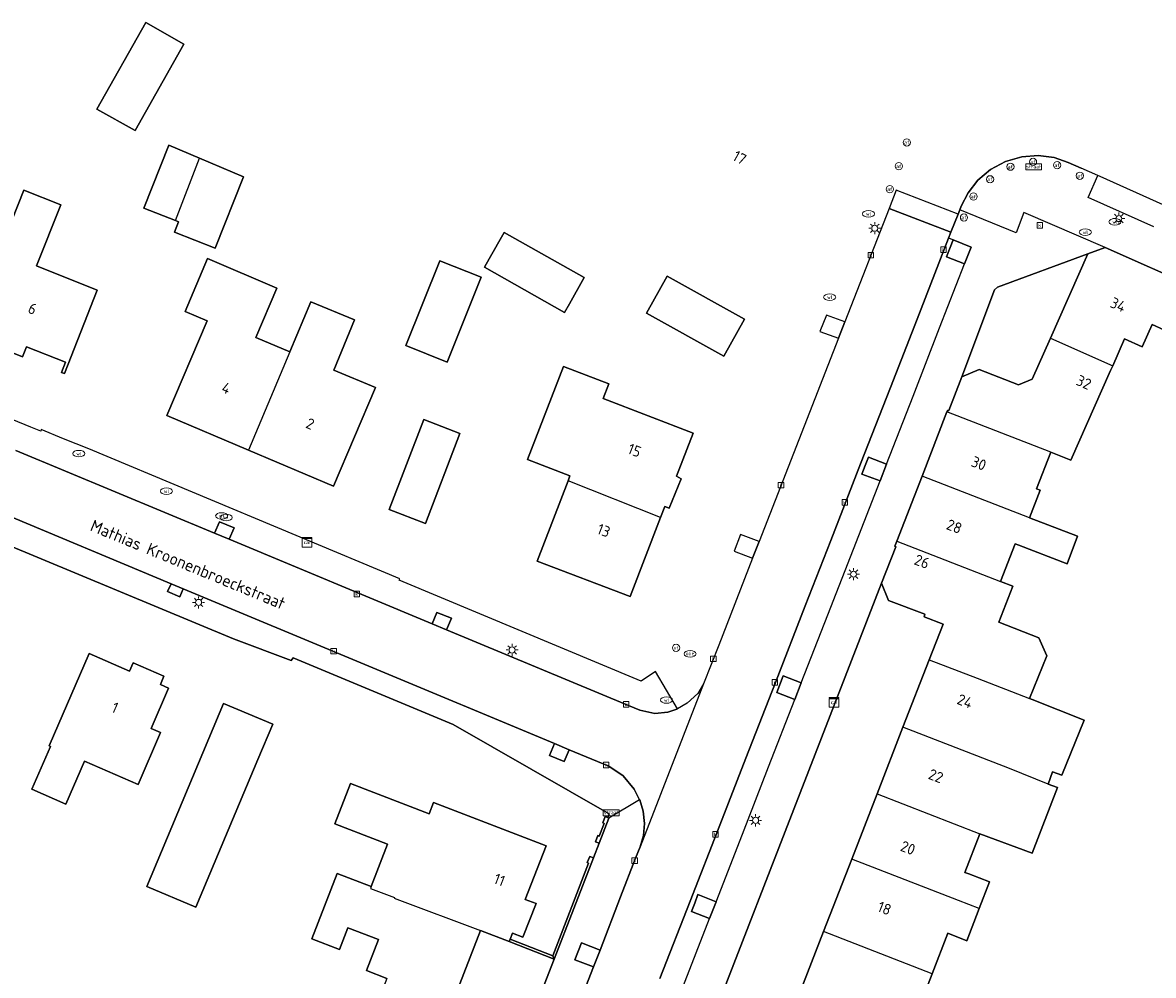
# Model space of a CAD drawing. Header units: metres. Extents: x 197147 to 199131, y 355511 to 356703.
# Tile 108 of 225: x 197650 to 197743, y 356383 to 356462. Entities that reach past the tile are written whole.
import ezdxf
from ezdxf.enums import TextEntityAlignment as Align

# ---------------------------------------------------------------- set-up
doc = ezdxf.new("R2010")
doc.units = ezdxf.units.M
for name, color, linetype in [('B-WE-GR-BEPLANTING_CULTUUR_HEESTERS-GV', 252, 'Continuous'), ('B-WE-IE-MEUBILAIR_WEGMEUBILAIR-GV', 252, 'Continuous'), ('B-WE-IE-MEUBILAIR_WEGMEUBILAIR-S', 252, 'Continuous'), ('B-WE-IE-TERREINAFSCHEIDING_KUNSTMATIG_MUUR-G', 252, 'IE-TERREINAFSCHEIDING-KUNSTMATIG-DICHT'), ('B-WE-IE-TERREINAFSCHEIDING_KUNSTMATIG_MUUR-GV', 252, 'IE-TERREINAFSCHEIDING-KUNSTMATIG-DICHT'), ('B-WE-KL-DATA_CAI-S', 252, 'Continuous'), ('B-WE-OG-BEBOUWING-GV', 252, 'Continuous'), ('B-WE-OG-BEBOUWING_HUISNUMMER-T18', 252, 'Continuous'), ('B-WE-OG-BEBOUWING_STRAATNAAM-T35', 252, 'Continuous'), ('B-WE-OG-TERREIN_ERF-GV', 252, 'Continuous'), ('B-WE-RI-HWA_KOLK-S', 253, 'Continuous'), ('B-WE-RI-VWA_AFSCHEIDER-S', 253, 'Continuous'), ('B-WE-VH-ONVERHARD-GV', 253, 'Continuous'), ('B-WE-VH-VERHARDING_ASFALT-GV', 253, 'Continuous'), ('B-WE-VH-VERHARDING_BETONSTRAATSTEEN-GV', 253, 'Continuous'), ('B-WE-VH-VERHARDING_TEGEL-GV', 253, 'Continuous')]:
    doc.layers.add(name, color=color, linetype=linetype)
doc.styles.add('NLCS-ISO-M-T18', font='NLCS-ISO.ttf', dxfattribs={"height": 1.8})
doc.styles.add('NLCS-ISO-M200-T25', font='NLCS-ISO.ttf')
doc.linetypes.add('IE-TERREINAFSCHEIDING-KUNSTMATIG-DICHT', pattern='A,8,-1,[82,NLCS.SHX,S=0.75,R=90,X=0,Y=0],-1', length=10)

# ---------------------------------------------------------------- blocks, each defined once
blk = doc.blocks.new('BGT-VERKLIKKER_TRANSPORTLEIDING-SO')
at = {"color": 0, "linetype": 'ByBlock', "lineweight": 18}
blk.add_circle((0, 0), 1.5, dxfattribs=at)
at = {"color": 0, "linetype": 'ByBlock', "lineweight": 18, "style": 'NLCS-ISO-M-T18'}
blk.add_text('vt', height=1.5, dxfattribs=at).set_placement((0, 0), align=Align.MIDDLE_CENTER)
blk = doc.blocks.new('BGT-STRAATNAAMBORD-SO')
at = {"color": 0, "linetype": 'ByBlock', "lineweight": 18}
blk.add_lwpolyline([(-3.25, -1.25), (3.25, -1.25), (3.25, 1.25), (-3.25, 1.25)], close=True, dxfattribs=at)
at = {"color": 0, "linetype": 'ByBlock', "lineweight": 18, "style": 'NLCS-ISO-M-T18'}
blk.add_text('straat', height=1.5, dxfattribs=at).set_placement((0, 0.15), align=Align.MIDDLE_CENTER)
blk = doc.blocks.new('BGT-CAIKAST-SO')
at = {"color": 0, "linetype": 'ByBlock', "lineweight": 18}
for points in [[(-2, 2), (2, 2), (2, 1.68), (-2, 1.68)], [(-2, 1.52), (2, 1.52), (2, -2), (-2, -2)]]:
    blk.add_lwpolyline(points, close=True, dxfattribs=at)
at = {"color": 0, "linetype": 'ByBlock', "lineweight": 18, "style": 'NLCS-ISO-M-T18'}
blk.add_text('cai', height=1.5, dxfattribs=at).set_placement((0, 0), align=Align.MIDDLE_CENTER)
blk = doc.blocks.new('BGT-LICHTMAST-SO')
at = {"color": 0, "linetype": 'ByBlock', "lineweight": 18}
for points in [[(-1.25, 0), (-2, 0)], [(-1.41, 1.41), (-0.88, 0.88)], [(0, 2), (0, 1.25)], [(0.88, 0.88), (1.41, 1.41)], [(2, 0), (1.25, 0)], [(-1.41, -1.41), (-0.88, -0.88)], [(0, -1.25), (0, -2)], [(0.88, -0.88), (1.41, -1.41)]]:
    blk.add_lwpolyline(points, dxfattribs=at)
blk.add_circle((0, 0), 1, dxfattribs=at)
blk = doc.blocks.new('BGT-AFSLUITPAAL-SO')
at = {"color": 0, "linetype": 'ByBlock', "lineweight": 18}
blk.add_circle((0, 0), 1.5, dxfattribs=at)
at = {"color": 0, "linetype": 'ByBlock', "lineweight": 18, "style": 'NLCS-ISO-M-T18'}
blk.add_text('af', height=1.5, dxfattribs=at).set_placement((0, 0), align=Align.MIDDLE_CENTER)
blk = doc.blocks.new('BGT-WATERLEIDINGPUT-SO')
at = {"color": 0, "linetype": 'ByBlock', "lineweight": 18}
blk.add_ellipse((0, 0), major_axis=(2.5, 0), ratio=0.54, dxfattribs=at)
at = {"color": 0, "linetype": 'ByBlock', "lineweight": 18, "style": 'NLCS-ISO-M-T18'}
blk.add_text('wl', height=1.5, dxfattribs=at).set_placement((0, 0), align=Align.MIDDLE_CENTER)
blk = doc.blocks.new('BGT-KOLK-SO')
at = {"color": 0, "linetype": 'ByBlock', "lineweight": 18}
blk.add_lwpolyline([(-0.045, -0.045), (0.045, -0.045), (0.045, 0.045), (-0.045, 0.045)], close=True, dxfattribs=at)
at = {"color": 0, "linetype": 'ByBlock', "lineweight": 18, "style": 'NLCS-ISO-M-T18'}
blk.add_text('k', height=0.06, dxfattribs=at).set_placement((0, 0), align=Align.MIDDLE_CENTER)
blk = doc.blocks.new('BGT-BENZINEPUT_OLIEPUT-SO')
at = {"color": 0, "linetype": 'ByBlock', "lineweight": 18}
blk.add_ellipse((0, 0), major_axis=(2.5, 0), ratio=0.54, dxfattribs=at)
at = {"color": 0, "linetype": 'ByBlock', "lineweight": 18, "style": 'NLCS-ISO-M-T18'}
blk.add_text('olie', height=1.5, dxfattribs=at).set_placement((0, 0.16), align=Align.MIDDLE_CENTER)

msp = doc.modelspace()

# ---------------------------------------------------------------- linework, layer by layer
at = {"layer": 'B-WE-GR-BEPLANTING_CULTUUR_HEESTERS-GV', "flags": 128}
for points in [[(197717.603, 356437.081), (197716.059, 356437.629), (197715.513, 356436.273), (197717.067, 356435.707), (197717.603, 356437.081)], [(197720.501, 356423.892), (197721.042, 356425.282), (197719.538, 356425.867), (197719.265, 356425.167), (197718.991, 356424.467), (197720.501, 356423.892)], [(197710.501, 356418.878), (197708.955, 356419.465), (197708.424, 356418.079), (197709.958, 356417.485), (197710.501, 356418.878)], [(197712.218, 356407.058), (197711.95, 356406.359), (197713.449, 356405.784), (197713.988, 356407.168), (197712.486, 356407.757), (197712.218, 356407.058)], [(197705.168, 356388.94), (197704.899, 356388.238), (197706.39, 356387.658), (197706.932, 356389.049), (197705.436, 356389.642), (197705.168, 356388.94)], [(197696.785, 356383.644), (197697.328, 356385.039), (197695.792, 356385.639), (197695.252, 356384.247), (197696.785, 356383.644)]]:
    msp.add_lwpolyline(points, dxfattribs=at)
at = {"layer": 'B-WE-IE-MEUBILAIR_WEGMEUBILAIR-GV', "flags": 128}
for points in [[(197727.498, 356441.861), (197728.043, 356443.26), (197726.558, 356443.849), (197726.002, 356442.445), (197727.498, 356441.861)], [(197717.603, 356437.081), (197716.059, 356437.629), (197715.513, 356436.273), (197717.067, 356435.707), (197717.603, 356437.081)], [(197719.265, 356425.167), (197718.991, 356424.467), (197720.501, 356423.892), (197721.042, 356425.282), (197719.538, 356425.867), (197719.265, 356425.167)], [(197665.432, 356419.569), (197666.627, 356419.071), (197667.044, 356420.005), (197665.829, 356420.506), (197665.432, 356419.569)], [(197709.958, 356417.485), (197710.501, 356418.878), (197708.955, 356419.465), (197708.424, 356418.079), (197709.958, 356417.485)], [(197662.823, 356414.961), (197661.824, 356415.377), (197661.529, 356414.75), (197662.561, 356414.293), (197662.823, 356414.961)], [(197684.63, 356411.573), (197685.029, 356412.516), (197683.819, 356413.009), (197683.435, 356412.07), (197684.63, 356411.573)], [(197713.988, 356407.168), (197712.486, 356407.757), (197711.95, 356406.359), (197713.449, 356405.784), (197713.988, 356407.168)], [(197693.552, 356402.148), (197693.157, 356401.15), (197694.355, 356400.653), (197694.781, 356401.636), (197693.552, 356402.148)], [(197705.168, 356388.94), (197704.899, 356388.238), (197706.39, 356387.658), (197706.932, 356389.049), (197705.436, 356389.642), (197705.168, 356388.94)], [(197697.328, 356385.039), (197695.792, 356385.639), (197695.252, 356384.247), (197696.785, 356383.644), (197697.328, 356385.039)]]:
    msp.add_lwpolyline(points, dxfattribs=at)
at = {"layer": 'B-WE-IE-TERREINAFSCHEIDING_KUNSTMATIG_MUUR-G', "ltscale": 0.2, "flags": 128}
for points in [[(197697.967, 356396.008), (197697.748, 356396.093), (197697.55, 356395.579), (197697.662, 356395.536), (197697.258, 356394.488), (197697.146, 356394.531), (197696.948, 356394.018), (197697.256, 356393.899)], [(197697.256, 356393.899), (197698.055, 356395.971)], [(197698.055, 356395.971), (197698.056, 356395.974), (197697.967, 356396.008)], [(197693.423, 356384.563), (197696.387, 356392.239), (197696.275, 356392.282), (197696.473, 356392.795), (197696.781, 356392.676)], [(197696.781, 356392.676), (197693.543, 356384.291)], [(197693.423, 356384.563), (197693.543, 356384.291)]]:
    msp.add_lwpolyline(points, dxfattribs=at)
at = {"layer": 'B-WE-IE-TERREINAFSCHEIDING_KUNSTMATIG_MUUR-GV', "ltscale": 0.2, "flags": 128}
for points in [[(197697.967, 356396.008), (197697.748, 356396.093), (197697.55, 356395.579), (197697.662, 356395.536), (197697.258, 356394.488), (197697.146, 356394.531), (197696.948, 356394.018), (197697.256, 356393.899), (197698.055, 356395.971), (197698.056, 356395.974), (197697.967, 356396.008)], [(197693.543, 356384.291), (197696.781, 356392.676), (197696.473, 356392.795), (197696.275, 356392.282), (197696.387, 356392.239), (197693.423, 356384.563)], [(197693.543, 356384.291), (197693.423, 356384.563), (197689.879, 356385.946), (197689.801, 356385.751), (197693.543, 356384.291)]]:
    msp.add_lwpolyline(points, dxfattribs=at)
at = {"layer": 'B-WE-OG-BEBOUWING-GV', "flags": 128}
for points in [[(197658.843, 356452.907), (197662.885, 356460.064), (197659.725, 356461.849), (197655.683, 356454.692), (197658.843, 356452.907)], [(197664.165, 356450.633), (197661.637, 356451.706), (197659.576, 356446.493), (197662.199, 356445.457), (197664.165, 356450.633)], [(197662.199, 356445.457), (197662.44, 356445.362), (197662.098, 356444.496), (197665.477, 356443.161), (197667.817, 356449.082), (197664.165, 356450.633)], [(197649.529, 356434.173), (197649.862, 356435.007), (197653.085, 356433.718), (197652.752, 356432.884), (197652.993, 356432.788), (197655.715, 356439.691), (197650.678, 356441.718), (197652.701, 356446.746), (197649.64, 356447.978), (197647.613, 356442.941), (197647.511, 356442.982), (197644.744, 356436.108), (197649.529, 356434.173)], [(197688.165, 356442.299), (197687.774, 356441.606), (197694.389, 356437.849), (197694.793, 356438.559), (197696.021, 356440.736), (197689.394, 356444.476), (197688.165, 356442.299)], [(197742.211, 356435.008), (197743.016, 356436.845), (197744.967, 356435.963), (197746.711, 356439.852), (197739.15, 356443.231), (197737.694, 356442.688), (197734.61, 356435.716), (197739.761, 356433.431), (197740.746, 356435.658), (197742.211, 356435.008)], [(197671.65, 356434.591), (197668.845, 356435.763), (197670.583, 356439.86), (197664.829, 356442.301), (197662.978, 356437.937), (197664.81, 356437.16), (197661.482, 356429.317), (197668.231, 356426.453)], [(197684.682, 356433.731), (197687.498, 356440.756), (197684.06, 356442.134), (197681.244, 356435.109), (197684.682, 356433.731)], [(197701.164, 356437.785), (197707.582, 356434.224), (197709.29, 356437.302), (197702.898, 356440.849), (197701.164, 356437.785)], [(197668.231, 356426.453), (197675.274, 356423.465), (197678.739, 356431.63), (197675.295, 356433.068), (197677.01, 356437.233), (197673.378, 356438.717), (197671.65, 356434.591), (197668.231, 356426.453)], [(197734.61, 356435.716), (197733.107, 356432.319), (197731.965, 356431.85), (197728.703, 356433.128), (197727.283, 356432.526), (197726.195, 356429.728), (197726.088, 356429.722), (197726.044, 356429.608)], [(197702.336, 356420.868), (197702.685, 356421.774), (197703.061, 356421.633), (197704.054, 356424.069), (197703.649, 356424.293), (197705.028, 356427.861), (197697.599, 356430.72), (197698.063, 356431.924), (197694.292, 356433.375), (197691.322, 356425.657), (197694.833, 356424.306), (197694.679, 356423.903)], [(197734.63, 356426.274), (197736.307, 356425.622), (197739.589, 356433.043), (197739.761, 356433.431)], [(197732.873, 356420.846), (197733.76, 356423.125), (197733.452, 356423.245), (197734.63, 356426.274), (197726.044, 356429.608), (197723.98, 356424.3)], [(197685.729, 356427.815), (197682.731, 356428.987), (197679.865, 356421.518), (197682.871, 356420.365), (197685.729, 356427.815)], [(197694.679, 356423.903), (197692.131, 356417.245), (197699.819, 356414.327), (197702.336, 356420.868), (197694.679, 356423.903)], [(197731.988, 356418.568), (197735.981, 356417.018), (197736.846, 356419.327), (197732.873, 356420.846), (197723.98, 356424.3), (197721.884, 356418.908), (197730.47, 356415.574), (197731.68, 356418.687), (197731.988, 356418.568)], [(197721.884, 356418.908), (197721.722, 356418.491), (197721.808, 356418.44), (197720.631, 356415.415), (197721.209, 356413.988), (197724.222, 356412.847), (197724.153, 356412.642), (197725.718, 356412.036), (197724.573, 356409.087), (197728.531, 356407.552), (197732.874, 356405.868), (197734.306, 356409.412), (197733.647, 356410.886), (197730.339, 356412.202), (197731.495, 356415.176), (197730.47, 356415.574)], [(197650.294, 356398.354), (197653.111, 356397.133), (197654.654, 356400.692), (197659.095, 356398.767), (197660.952, 356403.052), (197660.172, 356403.39), (197661.624, 356406.739), (197660.937, 356407.037), (197661.235, 356407.724), (197658.687, 356408.829), (197658.388, 356408.142), (197655.043, 356409.592), (197651.736, 356401.957), (197651.837, 356401.914), (197650.294, 356398.354)], [(197724.573, 356409.087), (197722.403, 356403.499)], [(197734.409, 356398.793), (197734.784, 356399.808), (197735.542, 356399.531), (197737.386, 356404.076), (197733.09, 356405.784), (197732.874, 356405.868)], [(197670.234, 356403.763), (197666.168, 356405.466), (197659.819, 356390.3), (197663.886, 356388.598), (197669, 356400.816), (197670.234, 356403.763)], [(197722.403, 356403.499), (197720.26, 356397.979), (197728.766, 356394.681), (197733.082, 356393.061), (197735.195, 356398.511), (197734.409, 356398.793), (197731.224, 356400.079), (197722.403, 356403.499)], [(197689.801, 356385.751), (197689.879, 356385.946), (197690.076, 356386.435), (197690.942, 356386.107), (197692.032, 356388.888), (197691.137, 356389.236), (197692.858, 356393.662), (197683.539, 356397.257), (197683.179, 356396.324), (197676.667, 356398.836), (197675.378, 356395.496), (197679.735, 356393.815), (197678.378, 356390.297), (197678.321, 356390.149), (197680.319, 356389.383), (197680.301, 356389.335), (197680.5, 356389.258), (197687.432, 356386.663), (197689.801, 356385.751)], [(197720.26, 356397.979), (197718.159, 356392.568)], [(197728.709, 356388.477), (197729.566, 356390.686), (197727.841, 356391.355), (197727.524, 356391.478), (197728.766, 356394.681)], [(197724.807, 356383.088), (197726.103, 356386.431), (197727.679, 356385.82), (197728.709, 356388.477), (197726.985, 356389.146), (197718.159, 356392.568), (197715.829, 356386.569)], [(197678.378, 356390.297), (197675.563, 356391.379), (197673.486, 356385.98), (197675.771, 356385.102), (197676.454, 356386.878), (197678.982, 356385.906), (197677.996, 356383.344), (197679.676, 356382.698), (197677.546, 356377.163), (197681.951, 356375.468), (197681.643, 356374.666), (197684.724, 356373.477), (197685.024, 356374.281), (197685.298, 356374.169), (197687.535, 356379.983), (197685.187, 356380.886), (197687.432, 356386.663)], [(197722.363, 356377.145), (197724.069, 356376.483), (197725.096, 356379.131), (197723.511, 356379.746), (197724.807, 356383.088), (197715.829, 356386.569), (197713.504, 356380.579)]]:
    msp.add_lwpolyline(points, dxfattribs=at)
at = {"layer": 'B-WE-OG-TERREIN_ERF-GV', "flags": 128}
for points in [[(197658.843, 356452.907), (197655.683, 356454.692), (197659.725, 356461.849), (197662.885, 356460.064), (197658.843, 356452.907)], [(197664.165, 356450.633), (197667.817, 356449.082), (197665.477, 356443.161), (197662.098, 356444.496), (197662.44, 356445.362), (197662.199, 356445.457), (197659.576, 356446.493), (197661.637, 356451.706), (197664.165, 356450.633)], [(197652.752, 356432.884), (197653.085, 356433.718), (197649.862, 356435.007), (197649.529, 356434.173), (197644.744, 356436.108), (197647.511, 356442.982), (197647.613, 356442.941), (197649.64, 356447.978), (197652.701, 356446.746), (197650.678, 356441.718), (197655.715, 356439.691), (197652.993, 356432.788), (197652.752, 356432.884)], [(197694.793, 356438.559), (197694.389, 356437.849), (197687.774, 356441.606), (197688.165, 356442.299), (197689.394, 356444.476), (197696.021, 356440.736), (197694.793, 356438.559)], [(197675.295, 356433.068), (197678.739, 356431.63), (197675.274, 356423.465), (197668.231, 356426.453), (197661.482, 356429.317), (197664.81, 356437.16), (197662.978, 356437.937), (197664.829, 356442.301), (197670.583, 356439.86), (197668.845, 356435.763), (197671.65, 356434.591), (197673.378, 356438.717), (197677.01, 356437.233), (197675.295, 356433.068)], [(197727.283, 356432.526), (197728.703, 356433.128), (197731.965, 356431.85), (197733.107, 356432.319), (197734.61, 356435.716), (197737.694, 356442.688), (197730.228, 356439.934), (197729.976, 356439.724), (197727.283, 356432.526)], [(197684.682, 356433.731), (197681.244, 356435.109), (197684.06, 356442.134), (197687.498, 356440.756), (197684.682, 356433.731)], [(197701.164, 356437.785), (197702.898, 356440.849), (197709.29, 356437.302), (197707.582, 356434.224), (197701.164, 356437.785)], [(197744.967, 356435.963), (197743.016, 356436.845), (197742.211, 356435.008), (197740.746, 356435.658), (197739.761, 356433.431), (197739.589, 356433.043), (197736.307, 356425.622), (197734.63, 356426.274), (197733.452, 356423.245), (197733.76, 356423.125), (197732.873, 356420.846), (197736.846, 356419.327), (197735.981, 356417.018), (197731.988, 356418.568), (197731.68, 356418.687), (197730.47, 356415.574), (197731.495, 356415.176), (197730.339, 356412.202), (197733.647, 356410.886), (197734.306, 356409.412), (197732.874, 356405.868), (197733.09, 356405.784), (197737.386, 356404.076), (197735.542, 356399.531), (197734.784, 356399.808), (197734.409, 356398.793), (197735.195, 356398.511), (197733.082, 356393.061), (197728.766, 356394.681), (197727.524, 356391.478), (197727.841, 356391.355), (197729.566, 356390.686), (197728.709, 356388.477), (197727.679, 356385.82), (197726.103, 356386.431), (197724.807, 356383.088), (197723.511, 356379.746)], [(197702.336, 356420.868), (197699.819, 356414.327), (197692.131, 356417.245), (197694.679, 356423.903), (197694.833, 356424.306), (197691.322, 356425.657), (197694.292, 356433.375), (197698.063, 356431.924), (197697.599, 356430.72), (197705.028, 356427.861), (197703.649, 356424.293), (197704.054, 356424.069), (197703.061, 356421.633), (197702.685, 356421.774), (197702.336, 356420.868)], [(197682.731, 356428.987), (197685.729, 356427.815), (197682.871, 356420.365), (197679.865, 356421.518), (197682.731, 356428.987)], [(197679.676, 356382.698), (197677.996, 356383.344), (197678.982, 356385.906), (197676.454, 356386.878), (197675.771, 356385.102), (197673.486, 356385.98), (197675.563, 356391.379), (197678.378, 356390.297), (197679.735, 356393.815), (197675.378, 356395.496), (197676.667, 356398.836), (197683.179, 356396.324), (197683.539, 356397.257), (197692.858, 356393.662), (197691.137, 356389.236), (197692.032, 356388.888), (197690.942, 356386.107), (197690.076, 356386.435), (197689.879, 356385.946), (197693.423, 356384.563), (197696.387, 356392.239), (197696.275, 356392.282), (197696.473, 356392.795), (197696.781, 356392.676), (197697.256, 356393.899), (197696.948, 356394.018), (197697.146, 356394.531), (197697.258, 356394.488), (197697.662, 356395.536), (197697.55, 356395.579), (197697.748, 356396.093), (197697.967, 356396.008), (197698.093, 356396.317), (197685.174, 356403.719), (197671.928, 356409.243), (197671.767, 356409.027), (197666.988, 356410.825), (197647.96, 356418.73)], [(197718.159, 356392.568), (197720.26, 356397.979), (197722.403, 356403.499), (197724.573, 356409.087), (197725.718, 356412.036), (197724.153, 356412.642), (197724.222, 356412.847), (197721.209, 356413.988), (197720.631, 356415.415), (197699.906, 356361.978), (197701.318, 356362.572), (197704.28, 356361.343), (197704.383, 356361.533), (197705.862, 356360.899), (197707.084, 356364.046), (197709.25, 356369.625), (197711.444, 356375.275), (197713.504, 356380.579), (197715.829, 356386.569), (197718.159, 356392.568)], [(197650.294, 356398.354), (197651.837, 356401.914), (197651.736, 356401.957), (197655.043, 356409.592), (197658.388, 356408.142), (197658.687, 356408.829), (197661.235, 356407.724), (197660.937, 356407.037), (197661.624, 356406.739), (197660.172, 356403.39), (197660.952, 356403.052), (197659.095, 356398.767), (197654.654, 356400.692), (197653.111, 356397.133), (197650.294, 356398.354)], [(197666.168, 356405.466), (197670.234, 356403.763), (197669, 356400.816), (197663.886, 356388.598), (197659.819, 356390.3), (197666.168, 356405.466)], [(197674.395, 356335.048), (197693.543, 356384.291), (197689.801, 356385.751), (197687.432, 356386.663), (197685.187, 356380.886)]]:
    msp.add_lwpolyline(points, dxfattribs=at)
at = {"layer": 'B-WE-VH-ONVERHARD-GV', "flags": 128}
for points in [[(197726.558, 356443.849), (197726.002, 356442.445), (197727.498, 356441.861), (197728.043, 356443.26), (197726.558, 356443.849)], [(197665.432, 356419.569), (197666.627, 356419.071), (197667.044, 356420.005), (197665.829, 356420.506), (197665.432, 356419.569)], [(197661.824, 356415.377), (197661.529, 356414.75), (197662.561, 356414.293), (197662.823, 356414.961), (197661.824, 356415.377)], [(197683.435, 356412.07), (197684.63, 356411.573), (197685.029, 356412.516), (197683.819, 356413.009), (197683.435, 356412.07)], [(197694.781, 356401.636), (197693.552, 356402.148), (197693.157, 356401.15), (197694.355, 356400.653), (197694.781, 356401.636)]]:
    msp.add_lwpolyline(points, dxfattribs=at)
at = {"layer": 'B-WE-VH-VERHARDING_ASFALT-GV', "flags": 128}
for points in [[(197726.376, 356444.505), (197721.26, 356446.453), (197717.603, 356437.081), (197717.067, 356435.707), (197710.501, 356418.878), (197709.958, 356417.485), (197707.153, 356410.29), (197705.904, 356407.084), (197700.643, 356393.583), (197700.27, 356392.652), (197699.031, 356389.44), (197697.328, 356385.039), (197696.785, 356383.644), (197689.148, 356364.018)], [(197702.29, 356382.692), (197704.783, 356389.09), (197707.231, 356395.373), (197709.4, 356400.94), (197711.841, 356407.205), (197714.311, 356413.543), (197716.427, 356418.973), (197718.897, 356425.31), (197721.363, 356431.64), (197723.565, 356437.292), (197726.179, 356443.999), (197726.376, 356444.505)], [(197705.904, 356407.084), (197705.429, 356406.301), (197704.55, 356405.476), (197703.743, 356405.02), (197703.673, 356404.98), (197702.928, 356404.75), (197701.87, 356404.642), (197700.625, 356404.898), (197699.693, 356405.299), (197684.63, 356411.573), (197683.435, 356412.07), (197666.627, 356419.071), (197665.432, 356419.569), (197648.979, 356426.421)], [(197647.437, 356421.376), (197661.824, 356415.377), (197662.823, 356414.961), (197693.552, 356402.148), (197694.781, 356401.636), (197698.048, 356400.274), (197699.252, 356399.473), (197700.16, 356398.376), (197700.6, 356397.49), (197700.61, 356397.47), (197700.91, 356396.532), (197701.022, 356395.525), (197700.923, 356394.536), (197700.643, 356393.583)]]:
    msp.add_lwpolyline(points, dxfattribs=at)
at = {"layer": 'B-WE-VH-VERHARDING_BETONSTRAATSTEEN-GV', "flags": 128}
for points in [[(197726.967, 356445.997), (197727.106, 356446.35), (197727.228, 356446.657), (197727.789, 356447.76), (197728.598, 356448.796), (197729.645, 356449.685), (197730.881, 356450.351), (197732.229, 356450.742), (197733.599, 356450.84), (197734.902, 356450.668), (197736.075, 356450.274), (197737.14, 356449.801)], [(197721.26, 356446.453), (197726.376, 356444.505), (197726.967, 356445.997), (197721.845, 356447.964), (197721.26, 356446.453)]]:
    msp.add_lwpolyline(points, dxfattribs=at)
at = {"layer": 'B-WE-VH-VERHARDING_TEGEL-GV', "flags": 128}
for points in [[(197743.166, 356444.924), (197737.731, 356447.355), (197738.532, 356449.184), (197737.14, 356449.801), (197736.075, 356450.274), (197734.902, 356450.668), (197733.599, 356450.84), (197732.229, 356450.742), (197730.881, 356450.351), (197729.645, 356449.685), (197728.598, 356448.796), (197727.789, 356447.76), (197727.228, 356446.657), (197727.106, 356446.35)], [(197743.947, 356446.764), (197738.719, 356449.101), (197738.532, 356449.184)], [(197699.906, 356361.978), (197720.631, 356415.415), (197721.808, 356418.44), (197721.722, 356418.491), (197721.884, 356418.908), (197723.98, 356424.3), (197726.044, 356429.608), (197726.088, 356429.722), (197726.195, 356429.728), (197727.283, 356432.526), (197729.976, 356439.724), (197730.228, 356439.934), (197737.694, 356442.688), (197739.15, 356443.231), (197732.406, 356446.112), (197731.778, 356444.443), (197727.106, 356446.35), (197726.967, 356445.997), (197726.376, 356444.505), (197726.179, 356443.999)], [(197704.171, 356381.959), (197706.39, 356387.658), (197704.899, 356388.238), (197705.168, 356388.94), (197705.436, 356389.642), (197706.932, 356389.049), (197709.11, 356394.641), (197711.278, 356400.208), (197713.449, 356405.784), (197711.95, 356406.359), (197712.486, 356407.757), (197713.988, 356407.168), (197716.186, 356412.812), (197718.301, 356418.243), (197720.501, 356423.892), (197718.991, 356424.467), (197719.265, 356425.167), (197719.538, 356425.867), (197721.042, 356425.282), (197723.234, 356430.911), (197725.435, 356436.563), (197727.498, 356441.861), (197726.002, 356442.445), (197726.558, 356443.849), (197726.179, 356443.999), (197723.565, 356437.292), (197721.363, 356431.64), (197718.897, 356425.31), (197716.427, 356418.973), (197714.311, 356413.543), (197711.841, 356407.205), (197709.4, 356400.94), (197707.231, 356395.373), (197704.783, 356389.09), (197702.29, 356382.692)], [(197726.558, 356443.849), (197728.043, 356443.26), (197727.498, 356441.861)], [(197739.15, 356443.231), (197746.711, 356439.852)], [(197648.979, 356426.421), (197665.432, 356419.569), (197665.829, 356420.506), (197667.044, 356420.005), (197666.627, 356419.071), (197683.435, 356412.07), (197683.819, 356413.009), (197685.029, 356412.516), (197684.63, 356411.573), (197699.693, 356405.299), (197700.625, 356404.898), (197701.87, 356404.642), (197702.928, 356404.75), (197703.673, 356404.98), (197703.743, 356405.02), (197701.917, 356408.099), (197700.732, 356407.317), (197680.709, 356415.671), (197680.76, 356415.795), (197655.021, 356426.557), (197652.911, 356427.381), (197651.061, 356428.156), (197651.042, 356428.004), (197650.214, 356428.349), (197648.661, 356428.975)], [(197721.042, 356425.282), (197720.501, 356423.892)], [(197700.6, 356397.49), (197700.16, 356398.376), (197699.252, 356399.473), (197698.048, 356400.274), (197694.781, 356401.636), (197694.355, 356400.653), (197693.157, 356401.15), (197693.552, 356402.148), (197662.823, 356414.961), (197662.561, 356414.293), (197661.529, 356414.75), (197661.824, 356415.377), (197647.437, 356421.376)], [(197647.96, 356418.73), (197666.988, 356410.825), (197671.767, 356409.027), (197671.928, 356409.243), (197685.174, 356403.719), (197698.093, 356396.317), (197697.967, 356396.008), (197698.056, 356395.974), (197698.055, 356395.971)], [(197713.988, 356407.168), (197713.449, 356405.784)], [(197689.148, 356364.018), (197696.785, 356383.644), (197695.252, 356384.247), (197695.792, 356385.639), (197697.328, 356385.039), (197699.031, 356389.44), (197700.27, 356392.652), (197700.643, 356393.583), (197700.923, 356394.536), (197701.022, 356395.525), (197700.91, 356396.532), (197700.61, 356397.47), (197700.6, 356397.49), (197698.055, 356395.971), (197697.256, 356393.899), (197696.781, 356392.676), (197693.543, 356384.291), (197674.395, 356335.048)], [(197706.932, 356389.049), (197706.39, 356387.658)]]:
    msp.add_lwpolyline(points, dxfattribs=at)

# ---------------------------------------------------------------- block references
at = {"layer": 'B-WE-IE-MEUBILAIR_WEGMEUBILAIR-S'}
for name, p, xscale, yscale, zscale in [('BGT-AFSLUITPAAL-SO', (197722.726, 356451.926), 0.2, 0.2, 0.2), ('BGT-AFSLUITPAAL-SO', (197722.057, 356449.956), 0.2, 0.2, 0.2), ('BGT-AFSLUITPAAL-SO', (197731.296, 356449.915), 0.2, 0.2, 0.2), ('BGT-STRAATNAAMBORD-SO', (197733.217, 356449.895), 0.2, 0.2, 0.2), ('BGT-AFSLUITPAAL-SO', (197733.165, 356450.311), 0.2, 0.2, 0.2), ('BGT-AFSLUITPAAL-SO', (197735.158, 356450.041), 0.2, 0.2, 0.2), ('BGT-AFSLUITPAAL-SO', (197729.61, 356448.872), 0.2, 0.2, 0.2), ('BGT-AFSLUITPAAL-SO', (197737.045, 356449.167), 0.2, 0.2, 0.2), ('BGT-AFSLUITPAAL-SO', (197721.314, 356448.06), 0.2, 0.2, 0.2), ('BGT-AFSLUITPAAL-SO', (197728.238, 356447.443), 0.2, 0.2, 0.2), ('BGT-WATERLEIDINGPUT-SO', (197719.551, 356446.019), 0.2, 0.2, 0.2), ('BGT-AFSLUITPAAL-SO', (197727.452, 356445.712), 0.2, 0.2, 0.2), ('BGT-LICHTMAST-SO', (197740.27, 356445.62), 0.25, 0.25, 0.25), ('BGT-LICHTMAST-SO', (197720.066, 356444.816), 0.25, 0.25, 0.25), ('BGT-WATERLEIDINGPUT-SO', (197739.946, 356445.346), 0.2, 0.2, 0.2), ('BGT-WATERLEIDINGPUT-SO', (197737.492, 356444.49), 0.2, 0.2, 0.2), ('BGT-WATERLEIDINGPUT-SO', (197716.336, 356439.116), 0.2, 0.2, 0.2), ('BGT-WATERLEIDINGPUT-SO', (197654.195, 356426.154), 0.2, 0.2, 0.2), ('BGT-WATERLEIDINGPUT-SO', (197661.437, 356423.045), 0.2, 0.2, 0.2), ('BGT-WATERLEIDINGPUT-SO', (197666.009, 356420.992), 0.2, 0.2, 0.2), ('BGT-WATERLEIDINGPUT-SO', (197666.386, 356420.865), 0.2, 0.2, 0.2), ('BGT-LICHTMAST-SO', (197718.308, 356416.171), 0.25, 0.25, 0.25), ('BGT-LICHTMAST-SO', (197664.102, 356413.834), 0.25, 0.25, 0.25), ('BGT-LICHTMAST-SO', (197690.05, 356409.893), 0.25, 0.25, 0.25), ('BGT-VERKLIKKER_TRANSPORTLEIDING-SO', (197703.62, 356410.068), 0.2, 0.2, 0.2), ('BGT-WATERLEIDINGPUT-SO', (197702.834, 356405.75), 0.2, 0.2, 0.2), ('BGT-STRAATNAAMBORD-SO', (197698.25, 356396.407), 0.2, 0.2, 0.2), ('BGT-LICHTMAST-SO', (197710.202, 356395.786), 0.25, 0.25, 0.25)]:
    msp.add_blockref(name, p, dxfattribs=dict(at, xscale=xscale, yscale=yscale, zscale=zscale))
at = {"layer": 'B-WE-KL-DATA_CAI-S', "xscale": 0.2, "yscale": 0.2, "zscale": 0.2}
for p in [(197673.072, 356418.815), (197716.693, 356405.554)]:
    msp.add_blockref('BGT-CAIKAST-SO', p, dxfattribs=at)
at = {"layer": 'B-WE-RI-HWA_KOLK-S', "xscale": 5, "yscale": 5, "zscale": 5}
for p in [(197733.721, 356445.063), (197725.748, 356443.044), (197719.741, 356442.595), (197712.305, 356423.551), (197717.583, 356422.12), (197677.195, 356414.53), (197675.285, 356409.788), (197706.706, 356409.157), (197711.804, 356407.214), (197699.485, 356405.389), (197697.841, 356400.366), (197706.88, 356394.63), (197700.192, 356392.447)]:
    msp.add_blockref('BGT-KOLK-SO', p, dxfattribs=at)
at = {"layer": 'B-WE-RI-VWA_AFSCHEIDER-S', "xscale": 0.2, "yscale": 0.2, "zscale": 0.2}
msp.add_blockref('BGT-BENZINEPUT_OLIEPUT-SO', (197704.778, 356409.576), dxfattribs=at)

# ---------------------------------------------------------------- texts
at = {"layer": 'B-WE-OG-BEBOUWING_HUISNUMMER-T18', "char_height": 0.9, "attachment_point": 5, "style": 'NLCS-ISO-M200-T25'}
for s, insert, rotation in [('17', (197708.885, 356450.667), 330.8), ('6', (197650.355, 356438.154), 338), ('34', (197740.209, 356438.485), 336.1), ('4', (197666.395, 356431.577), 337), ('32', (197737.367, 356432.062), 336.1), ('2', (197673.341, 356428.63), 337), ('15', (197700.184, 356426.424), 338.9), ('30', (197728.679, 356425.347), 338.8), ('28', (197726.648, 356420.124), 338.8), ('13', (197697.636, 356419.791), 339), ('26', (197723.973, 356417.218), 339.3), ('24', (197727.53, 356405.653), 338.8), ('1', (197657.183, 356405.121), 336.6), ('22', (197725.126, 356399.461), 338.8), ('20', (197722.813, 356393.503), 338.8), ('11', (197689.005, 356390.861), 338.9), ('18', (197720.871, 356388.502), 338.8)]:
    msp.add_mtext(s, dxfattribs=dict(at, insert=insert, rotation=rotation))
at = {"layer": 'B-WE-OG-BEBOUWING_STRAATNAAM-T35', "insert": (197663.22, 356416.972), "char_height": 1, "attachment_point": 5, "rotation": 337.6, "style": 'NLCS-ISO-M200-T25'}
msp.add_mtext('Mathias Kroonenbroeckstraat', dxfattribs=at)

doc.saveas('drawing.dxf')
